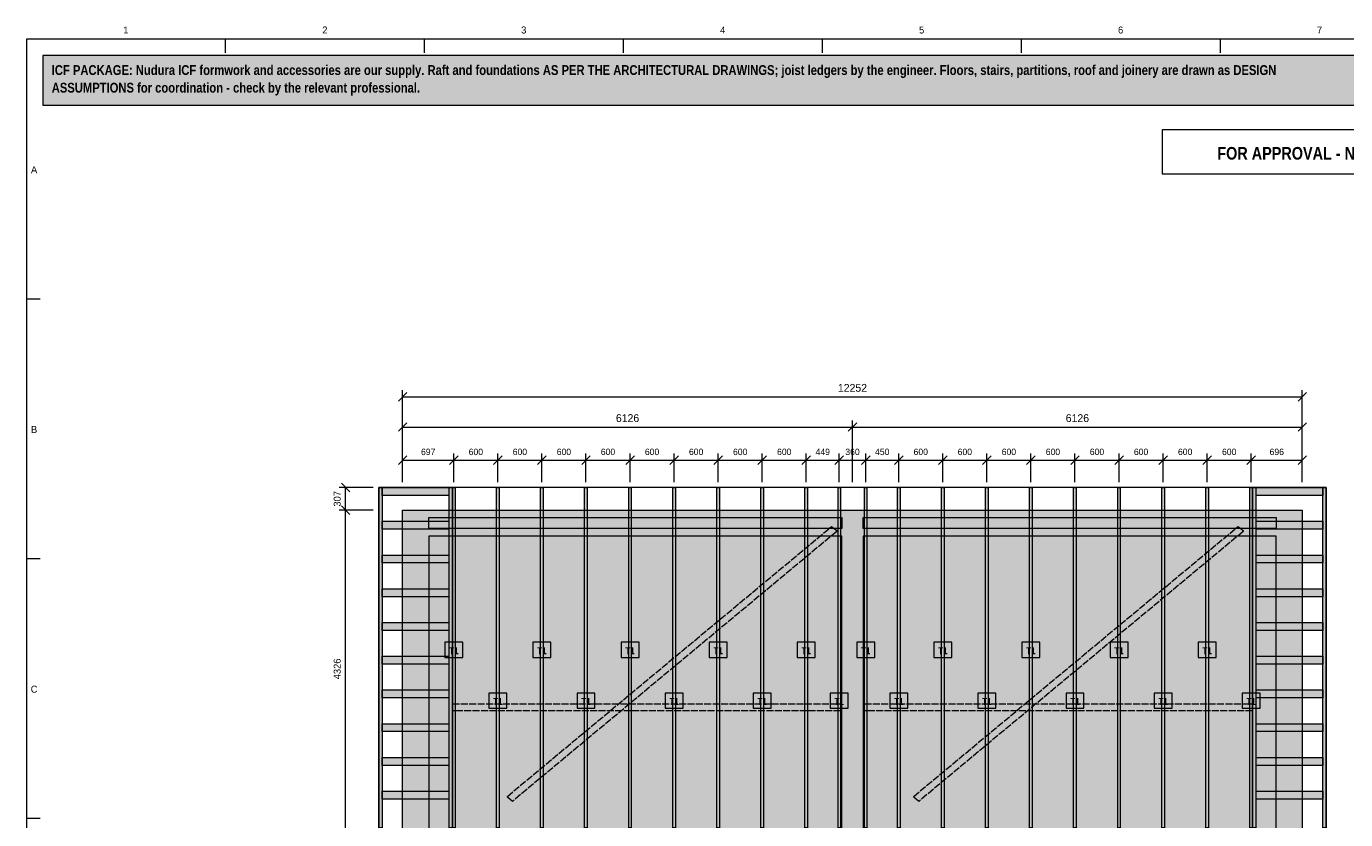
# Model space of a CAD drawing. Header units: millimetres. Extents: x 17 to 413, y 4 to 292.
# Tile 2 of 3: x 20 to 260, y 148 to 292. Entities that reach past the tile are written whole.
import ezdxf
from ezdxf.enums import TextEntityAlignment as Align

# ---------------------------------------------------------------- set-up
doc = ezdxf.new("R2010")
doc.units = ezdxf.units.MM
doc.linetypes.add('DASHED', pattern=[1.524, 1.27, -0.254])
for name, color, linetype in [('FILL-C_6B451A', 7, 'Continuous'), ('FILL-LIGHT', 7, 'Continuous'), ('FILL-MASONRY_FILL', 7, 'Continuous'), ('FILL-TIMBER', 7, 'Continuous'), ('FILL-WHITE', 7, 'Continuous'), ('LINE-C_6B451A', 7, 'Continuous'), ('LINE-C_8C66A6-DASH', 7, 'DASHED'), ('LINE-C_B27326', 7, 'Continuous'), ('LINE-GREY', 7, 'Continuous'), ('LINE-INK', 7, 'Continuous'), ('LINE-MASONRY', 7, 'Continuous'), ('LINE-RED', 7, 'Continuous'), ('LINE-STEEL_GREY', 7, 'Continuous'), ('TEXT-C_6B451A', 7, 'Continuous'), ('TEXT-INK', 7, 'Continuous'), ('TEXT-RED', 7, 'Continuous'), ('TEXT-STEEL_GREY', 7, 'Continuous')]:
    doc.layers.add(name, color=color, linetype=linetype)
doc.styles.add('OpenSansCondensed-Bold', font='OpenSansCondensed-Bold.ttf')

msp = doc.modelspace()

# ---------------------------------------------------------------- hatches: boundary and pattern name
at = {"layer": 'FILL-C_6B451A', "true_color": 0x6b451a}
h = msp.add_hatch(color=36, dxfattribs=at)
h.dxf.hatch_style = 1
h.paths.add_polyline_path([(97.37, 146.75), (97.37, 208.53), (97.84, 208.53), (97.84, 146.75)])
h = msp.add_hatch(color=36, dxfattribs=at)
h.dxf.hatch_style = 1
h.paths.add_polyline_path([(105.37, 146.75), (105.37, 208.53), (105.84, 208.53), (105.84, 146.75)])
h = msp.add_hatch(color=36, dxfattribs=at)
h.dxf.hatch_style = 1
h.paths.add_polyline_path([(113.37, 146.75), (113.37, 208.53), (113.84, 208.53), (113.84, 146.75)])
h = msp.add_hatch(color=36, dxfattribs=at)
h.dxf.hatch_style = 1
h.paths.add_polyline_path([(121.37, 146.75), (121.37, 208.53), (121.84, 208.53), (121.84, 146.75)])
h = msp.add_hatch(color=36, dxfattribs=at)
h.dxf.hatch_style = 1
h.paths.add_polyline_path([(129.37, 146.75), (129.37, 208.53), (129.84, 208.53), (129.84, 146.75)])
h = msp.add_hatch(color=36, dxfattribs=at)
h.dxf.hatch_style = 1
h.paths.add_polyline_path([(137.37, 146.75), (137.37, 208.53), (137.84, 208.53), (137.84, 146.75)])
h = msp.add_hatch(color=36, dxfattribs=at)
h.dxf.hatch_style = 1
h.paths.add_polyline_path([(145.37, 146.75), (145.37, 208.53), (145.84, 208.53), (145.84, 146.75)])
h = msp.add_hatch(color=36, dxfattribs=at)
h.dxf.hatch_style = 1
h.paths.add_polyline_path([(153.37, 146.75), (153.37, 208.53), (153.84, 208.53), (153.84, 146.75)])
h = msp.add_hatch(color=36, dxfattribs=at)
h.dxf.hatch_style = 1
h.paths.add_polyline_path([(161.37, 146.75), (161.37, 208.53), (161.84, 208.53), (161.84, 146.75)])
h = msp.add_hatch(color=36, dxfattribs=at)
h.dxf.hatch_style = 1
h.paths.add_polyline_path([(167.37, 146.75), (167.37, 208.53), (167.83, 208.53), (167.83, 146.75)])
h = msp.add_hatch(color=36, dxfattribs=at)
h.dxf.hatch_style = 1
h.paths.add_polyline_path([(172.17, 146.75), (172.17, 208.53), (172.63, 208.53), (172.63, 146.75)])
h = msp.add_hatch(color=36, dxfattribs=at)
h.dxf.hatch_style = 1
h.paths.add_polyline_path([(178.16, 146.75), (178.16, 208.53), (178.63, 208.53), (178.63, 146.75)])
h = msp.add_hatch(color=36, dxfattribs=at)
h.dxf.hatch_style = 1
h.paths.add_polyline_path([(186.16, 146.75), (186.16, 208.53), (186.63, 208.53), (186.63, 146.75)])
h = msp.add_hatch(color=36, dxfattribs=at)
h.dxf.hatch_style = 1
h.paths.add_polyline_path([(194.16, 146.75), (194.16, 208.53), (194.63, 208.53), (194.63, 146.75)])
h = msp.add_hatch(color=36, dxfattribs=at)
h.dxf.hatch_style = 1
h.paths.add_polyline_path([(202.16, 146.75), (202.16, 208.53), (202.63, 208.53), (202.63, 146.75)])
h = msp.add_hatch(color=36, dxfattribs=at)
h.dxf.hatch_style = 1
h.paths.add_polyline_path([(210.16, 146.75), (210.16, 208.53), (210.63, 208.53), (210.63, 146.75)])
h = msp.add_hatch(color=36, dxfattribs=at)
h.dxf.hatch_style = 1
h.paths.add_polyline_path([(218.16, 146.75), (218.16, 208.53), (218.63, 208.53), (218.63, 146.75)])
h = msp.add_hatch(color=36, dxfattribs=at)
h.dxf.hatch_style = 1
h.paths.add_polyline_path([(226.16, 146.75), (226.16, 208.53), (226.63, 208.53), (226.63, 146.75)])
h = msp.add_hatch(color=36, dxfattribs=at)
h.dxf.hatch_style = 1
h.paths.add_polyline_path([(234.16, 146.75), (234.16, 208.53), (234.63, 208.53), (234.63, 146.75)])
h = msp.add_hatch(color=36, dxfattribs=at)
h.dxf.hatch_style = 1
h.paths.add_polyline_path([(242.16, 146.75), (242.16, 208.53), (242.63, 208.53), (242.63, 146.75)])
h = msp.add_hatch(color=36, dxfattribs=at)
h.dxf.hatch_style = 1
h.paths.add_polyline_path([(97.37, 90.42), (97.37, 203.08), (97.84, 203.08), (97.84, 90.42)])
h = msp.add_hatch(color=36, dxfattribs=at)
h.dxf.hatch_style = 1
h.paths.add_polyline_path([(105.37, 90.42), (105.37, 203.08), (105.84, 203.08), (105.84, 90.42)])
h = msp.add_hatch(color=36, dxfattribs=at)
h.dxf.hatch_style = 1
h.paths.add_polyline_path([(113.37, 90.42), (113.37, 203.08), (113.84, 203.08), (113.84, 90.42)])
h = msp.add_hatch(color=36, dxfattribs=at)
h.dxf.hatch_style = 1
h.paths.add_polyline_path([(121.37, 90.42), (121.37, 203.08), (121.84, 203.08), (121.84, 90.42)])
h = msp.add_hatch(color=36, dxfattribs=at)
h.dxf.hatch_style = 1
h.paths.add_polyline_path([(129.37, 90.42), (129.37, 203.08), (129.84, 203.08), (129.84, 90.42)])
h = msp.add_hatch(color=36, dxfattribs=at)
h.dxf.hatch_style = 1
h.paths.add_polyline_path([(137.37, 90.42), (137.37, 203.08), (137.84, 203.08), (137.84, 90.42)])
h = msp.add_hatch(color=36, dxfattribs=at)
h.dxf.hatch_style = 1
h.paths.add_polyline_path([(145.37, 90.42), (145.37, 203.08), (145.84, 203.08), (145.84, 90.42)])
h = msp.add_hatch(color=36, dxfattribs=at)
h.dxf.hatch_style = 1
h.paths.add_polyline_path([(153.37, 90.42), (153.37, 203.08), (153.84, 203.08), (153.84, 90.42)])
h = msp.add_hatch(color=36, dxfattribs=at)
h.dxf.hatch_style = 1
h.paths.add_polyline_path([(161.37, 90.42), (161.37, 203.08), (161.84, 203.08), (161.84, 90.42)])
h = msp.add_hatch(color=36, dxfattribs=at)
h.dxf.hatch_style = 1
h.paths.add_polyline_path([(167.37, 90.42), (167.37, 203.08), (167.83, 203.08), (167.83, 90.42)])
h = msp.add_hatch(color=36, dxfattribs=at)
h.dxf.hatch_style = 1
h.paths.add_polyline_path([(172.17, 90.42), (172.17, 203.08), (172.63, 203.08), (172.63, 90.42)])
h = msp.add_hatch(color=36, dxfattribs=at)
h.dxf.hatch_style = 1
h.paths.add_polyline_path([(178.16, 90.42), (178.16, 203.08), (178.63, 203.08), (178.63, 90.42)])
h = msp.add_hatch(color=36, dxfattribs=at)
h.dxf.hatch_style = 1
h.paths.add_polyline_path([(186.16, 90.42), (186.16, 203.08), (186.63, 203.08), (186.63, 90.42)])
h = msp.add_hatch(color=36, dxfattribs=at)
h.dxf.hatch_style = 1
h.paths.add_polyline_path([(194.16, 90.42), (194.16, 203.08), (194.63, 203.08), (194.63, 90.42)])
h = msp.add_hatch(color=36, dxfattribs=at)
h.dxf.hatch_style = 1
h.paths.add_polyline_path([(202.16, 90.42), (202.16, 203.08), (202.63, 203.08), (202.63, 90.42)])
h = msp.add_hatch(color=36, dxfattribs=at)
h.dxf.hatch_style = 1
h.paths.add_polyline_path([(210.16, 90.42), (210.16, 203.08), (210.63, 203.08), (210.63, 90.42)])
h = msp.add_hatch(color=36, dxfattribs=at)
h.dxf.hatch_style = 1
h.paths.add_polyline_path([(218.16, 90.42), (218.16, 203.08), (218.63, 203.08), (218.63, 90.42)])
h = msp.add_hatch(color=36, dxfattribs=at)
h.dxf.hatch_style = 1
h.paths.add_polyline_path([(226.16, 90.42), (226.16, 203.08), (226.63, 203.08), (226.63, 90.42)])
h = msp.add_hatch(color=36, dxfattribs=at)
h.dxf.hatch_style = 1
h.paths.add_polyline_path([(234.16, 90.42), (234.16, 203.08), (234.63, 203.08), (234.63, 90.42)])
h = msp.add_hatch(color=36, dxfattribs=at)
h.dxf.hatch_style = 1
h.paths.add_polyline_path([(242.16, 90.42), (242.16, 203.08), (242.63, 203.08), (242.63, 90.42)])
at = {"layer": 'FILL-LIGHT', "true_color": 0xdedee0}
h = msp.add_hatch(color=254, dxfattribs=at)
h.dxf.hatch_style = 1
h.paths.add_polyline_path([(88.32, 89.07), (88.32, 89.07), (88.32, 204.43), (88.32, 204.43), (88.32, 204.43), (251.68, 204.43), (251.68, 204.43), (251.68, 204.43), (251.68, 89.07), (251.68, 89.07), (251.68, 89.07), (88.32, 89.07)])
h.paths.add_polyline_path([(171.91, 93.81), (171.91, 93.81), (171.91, 93.81), (171.91, 93.81), (171.91, 93.81), (171.91, 93.81), (171.91, 93.81), (171.91, 93.81), (171.91, 93.81), (171.91, 93.81), (171.91, 93.81), (171.91, 93.81), (171.91, 93.81), (171.91, 93.81), (171.91, 93.81), (171.91, 93.81), (171.91, 93.81), (246.94, 93.81), (246.94, 93.81), (246.94, 93.81), (246.94, 93.81), (246.94, 93.81), (246.94, 93.81), (246.94, 93.81), (246.94, 93.81), (246.94, 93.81), (246.94, 93.81), (246.94, 93.81), (246.94, 93.81), (246.94, 93.81), (246.94, 93.81), (246.94, 93.81), (246.94, 93.81), (246.94, 93.81), (246.94, 199.69), (246.94, 199.69), (246.94, 199.69), (246.94, 199.69), (246.94, 199.69), (246.94, 199.69), (246.94, 199.69), (246.94, 199.69), (246.94, 199.69), (246.94, 199.69), (246.94, 199.69), (246.94, 199.69), (246.94, 199.69), (246.94, 199.69), (246.94, 199.69), (246.94, 199.69), (246.94, 199.69), (171.91, 199.69), (171.91, 199.69), (171.91, 199.69), (171.91, 199.69), (171.91, 199.69), (171.91, 199.69), (171.91, 199.69), (171.91, 199.69), (171.91, 199.69), (171.91, 199.69), (171.91, 199.69), (171.91, 199.69), (171.91, 199.69), (171.91, 199.69), (171.91, 199.69), (171.91, 199.69), (171.91, 199.69)], flags=0)
h.paths.add_polyline_path([(168.09, 93.81), (168.09, 93.81), (168.09, 93.81), (168.09, 93.81), (168.09, 93.81), (168.09, 93.81), (168.09, 93.81), (168.09, 93.81), (168.09, 93.81), (168.09, 93.81), (168.09, 93.81), (168.09, 93.81), (168.09, 93.81), (168.09, 93.81), (168.09, 93.81), (168.09, 93.81), (168.09, 93.81), (168.09, 199.69), (168.09, 199.69), (168.09, 199.69), (168.09, 199.69), (168.09, 199.69), (168.09, 199.69), (168.09, 199.69), (168.09, 199.69), (168.09, 199.69), (168.09, 199.69), (168.09, 199.69), (168.09, 199.69), (168.09, 199.69), (168.09, 199.69), (168.09, 199.69), (168.09, 199.69), (168.09, 199.69), (93.06, 199.69), (93.06, 199.69), (93.06, 199.69), (93.06, 199.69), (93.06, 199.69), (93.06, 199.69), (93.06, 199.69), (93.06, 199.69), (93.06, 199.69), (93.06, 199.69), (93.06, 199.69), (93.06, 199.69), (93.06, 199.69), (93.06, 199.69), (93.06, 199.69), (93.06, 199.69), (93.06, 199.69), (93.06, 93.81), (93.06, 93.81), (93.06, 93.81), (93.06, 93.81), (93.06, 93.81), (93.06, 93.81), (93.06, 93.81), (93.06, 93.81), (93.06, 93.81), (93.06, 93.81), (93.06, 93.81), (93.06, 93.81), (93.06, 93.81), (93.06, 93.81), (93.06, 93.81), (93.06, 93.81), (93.06, 93.81)], flags=0)
at = {"layer": 'FILL-MASONRY_FILL', "true_color": 0xcce6cc}
h = msp.add_hatch(color=254, dxfattribs=at)
h.dxf.hatch_style = 1
h.paths.add_polyline_path([(83.97, 146.75), (83.97, 208.53), (84.6, 208.53), (84.6, 146.75)])
h = msp.add_hatch(color=254, dxfattribs=at)
h.dxf.hatch_style = 1
h.paths.add_polyline_path([(84.6, 207.08), (84.6, 208.53), (96.73, 208.53), (96.73, 207.08)])
h = msp.add_hatch(color=254, dxfattribs=at)
h.dxf.hatch_style = 1
h.paths.add_polyline_path([(96.74, 146.75), (96.74, 208.53), (97.37, 208.53), (97.37, 146.75)])
h = msp.add_hatch(color=254, dxfattribs=at)
h.dxf.hatch_style = 1
h.paths.add_polyline_path([(242.63, 146.75), (242.63, 208.53), (243.26, 208.53), (243.26, 146.75)])
h = msp.add_hatch(color=254, dxfattribs=at)
h.dxf.hatch_style = 1
h.paths.add_polyline_path([(243.27, 207.08), (243.27, 208.53), (255.4, 208.53), (255.4, 207.08)])
h = msp.add_hatch(color=254, dxfattribs=at)
h.dxf.hatch_style = 1
h.paths.add_polyline_path([(255.4, 146.75), (255.4, 208.53), (256.03, 208.53), (256.03, 146.75)])
h = msp.add_hatch(color=254, dxfattribs=at)
h.dxf.hatch_style = 1
h.paths.add_polyline_path([(84.6, 200.95), (84.6, 202.4), (96.73, 202.4), (96.73, 200.95)])
h = msp.add_hatch(color=254, dxfattribs=at)
h.dxf.hatch_style = 1
h.paths.add_polyline_path([(243.27, 200.95), (243.27, 202.4), (255.4, 202.4), (255.4, 200.95)])
h = msp.add_hatch(color=254, dxfattribs=at)
h.dxf.hatch_style = 1
h.paths.add_polyline_path([(84.6, 194.83), (84.6, 196.27), (96.73, 196.27), (96.73, 194.83)])
h = msp.add_hatch(color=254, dxfattribs=at)
h.dxf.hatch_style = 1
h.paths.add_polyline_path([(243.27, 194.83), (243.27, 196.27), (255.4, 196.27), (255.4, 194.83)])
h = msp.add_hatch(color=254, dxfattribs=at)
h.dxf.hatch_style = 1
h.paths.add_polyline_path([(84.6, 188.7), (84.6, 190.15), (96.73, 190.15), (96.73, 188.7)])
h = msp.add_hatch(color=254, dxfattribs=at)
h.dxf.hatch_style = 1
h.paths.add_polyline_path([(243.27, 188.7), (243.27, 190.15), (255.4, 190.15), (255.4, 188.7)])
h = msp.add_hatch(color=254, dxfattribs=at)
h.dxf.hatch_style = 1
h.paths.add_polyline_path([(84.6, 182.57), (84.6, 184.02), (96.73, 184.02), (96.73, 182.57)])
h = msp.add_hatch(color=254, dxfattribs=at)
h.dxf.hatch_style = 1
h.paths.add_polyline_path([(243.27, 182.57), (243.27, 184.02), (255.4, 184.02), (255.4, 182.57)])
h = msp.add_hatch(color=254, dxfattribs=at)
h.dxf.hatch_style = 1
h.paths.add_polyline_path([(84.6, 176.45), (84.6, 177.89), (96.73, 177.89), (96.73, 176.45)])
h = msp.add_hatch(color=254, dxfattribs=at)
h.dxf.hatch_style = 1
h.paths.add_polyline_path([(243.27, 176.45), (243.27, 177.89), (255.4, 177.89), (255.4, 176.45)])
h = msp.add_hatch(color=254, dxfattribs=at)
h.dxf.hatch_style = 1
h.paths.add_polyline_path([(84.6, 170.32), (84.6, 171.77), (96.73, 171.77), (96.73, 170.32)])
h = msp.add_hatch(color=254, dxfattribs=at)
h.dxf.hatch_style = 1
h.paths.add_polyline_path([(243.27, 170.32), (243.27, 171.77), (255.4, 171.77), (255.4, 170.32)])
h = msp.add_hatch(color=254, dxfattribs=at)
h.dxf.hatch_style = 1
h.paths.add_polyline_path([(84.6, 164.2), (84.6, 165.64), (96.73, 165.64), (96.73, 164.2)])
h = msp.add_hatch(color=254, dxfattribs=at)
h.dxf.hatch_style = 1
h.paths.add_polyline_path([(243.27, 164.2), (243.27, 165.64), (255.4, 165.64), (255.4, 164.2)])
h = msp.add_hatch(color=254, dxfattribs=at)
h.dxf.hatch_style = 1
h.paths.add_polyline_path([(84.6, 158.07), (84.6, 159.52), (96.73, 159.52), (96.73, 158.07)])
h = msp.add_hatch(color=254, dxfattribs=at)
h.dxf.hatch_style = 1
h.paths.add_polyline_path([(243.27, 158.07), (243.27, 159.52), (255.4, 159.52), (255.4, 158.07)])
h = msp.add_hatch(color=254, dxfattribs=at)
h.dxf.hatch_style = 1
h.paths.add_polyline_path([(84.6, 151.94), (84.6, 153.39), (96.73, 153.39), (96.73, 151.94)])
h = msp.add_hatch(color=254, dxfattribs=at)
h.dxf.hatch_style = 1
h.paths.add_polyline_path([(243.27, 151.94), (243.27, 153.39), (255.4, 153.39), (255.4, 151.94)])
at = {"layer": 'FILL-TIMBER', "true_color": 0xf2e0b2}
h = msp.add_hatch(color=254, dxfattribs=at)
h.dxf.hatch_style = 1
h.paths.add_polyline_path([(93.06, 201.08), (93.06, 203.08), (168.09, 203.08), (168.09, 201.08)])
h = msp.add_hatch(color=254, dxfattribs=at)
h.dxf.hatch_style = 1
h.paths.add_polyline_path([(171.91, 201.08), (171.91, 203.08), (246.94, 203.08), (246.94, 201.08)])
at = {"layer": 'FILL-WHITE', "true_color": 0xfff5f0}
h = msp.add_hatch(color=7, dxfattribs=at)
h.dxf.hatch_style = 1
h.paths.add_polyline_path([(23, 278), (307, 278), (307, 287), (23, 287)])
at = {"layer": 'FILL-WHITE', "true_color": 0xffffff}
h = msp.add_hatch(color=7, dxfattribs=at)
h.dxf.hatch_style = 1
h.paths.add_polyline_path([(95.98, 177.67), (99.24, 177.67), (99.24, 180.43), (95.98, 180.43)])
h = msp.add_hatch(color=7, dxfattribs=at)
h.dxf.hatch_style = 1
h.paths.add_polyline_path([(111.98, 177.67), (115.24, 177.67), (115.24, 180.43), (111.98, 180.43)])
h = msp.add_hatch(color=7, dxfattribs=at)
h.dxf.hatch_style = 1
h.paths.add_polyline_path([(127.98, 177.67), (131.24, 177.67), (131.24, 180.43), (127.98, 180.43)])
h = msp.add_hatch(color=7, dxfattribs=at)
h.dxf.hatch_style = 1
h.paths.add_polyline_path([(143.98, 177.67), (147.24, 177.67), (147.24, 180.43), (143.98, 180.43)])
h = msp.add_hatch(color=7, dxfattribs=at)
h.dxf.hatch_style = 1
h.paths.add_polyline_path([(159.98, 177.67), (163.24, 177.67), (163.24, 180.43), (159.98, 180.43)])
h = msp.add_hatch(color=7, dxfattribs=at)
h.dxf.hatch_style = 1
h.paths.add_polyline_path([(170.77, 177.67), (174.03, 177.67), (174.03, 180.43), (170.77, 180.43)])
h = msp.add_hatch(color=7, dxfattribs=at)
h.dxf.hatch_style = 1
h.paths.add_polyline_path([(184.77, 177.67), (188.03, 177.67), (188.03, 180.43), (184.77, 180.43)])
h = msp.add_hatch(color=7, dxfattribs=at)
h.dxf.hatch_style = 1
h.paths.add_polyline_path([(200.77, 177.67), (204.03, 177.67), (204.03, 180.43), (200.77, 180.43)])
h = msp.add_hatch(color=7, dxfattribs=at)
h.dxf.hatch_style = 1
h.paths.add_polyline_path([(216.77, 177.67), (220.03, 177.67), (220.03, 180.43), (216.77, 180.43)])
h = msp.add_hatch(color=7, dxfattribs=at)
h.dxf.hatch_style = 1
h.paths.add_polyline_path([(232.77, 177.67), (236.03, 177.67), (236.03, 180.43), (232.77, 180.43)])
h = msp.add_hatch(color=7, dxfattribs=at)
h.dxf.hatch_style = 1
h.paths.add_polyline_path([(103.98, 168.44), (107.24, 168.44), (107.24, 171.21), (103.98, 171.21)])
h = msp.add_hatch(color=7, dxfattribs=at)
h.dxf.hatch_style = 1
h.paths.add_polyline_path([(119.98, 168.44), (123.24, 168.44), (123.24, 171.21), (119.98, 171.21)])
h = msp.add_hatch(color=7, dxfattribs=at)
h.dxf.hatch_style = 1
h.paths.add_polyline_path([(135.98, 168.44), (139.24, 168.44), (139.24, 171.21), (135.98, 171.21)])
h = msp.add_hatch(color=7, dxfattribs=at)
h.dxf.hatch_style = 1
h.paths.add_polyline_path([(151.98, 168.44), (155.24, 168.44), (155.24, 171.21), (151.98, 171.21)])
h = msp.add_hatch(color=7, dxfattribs=at)
h.dxf.hatch_style = 1
h.paths.add_polyline_path([(165.97, 168.44), (169.23, 168.44), (169.23, 171.21), (165.97, 171.21)])
h = msp.add_hatch(color=7, dxfattribs=at)
h.dxf.hatch_style = 1
h.paths.add_polyline_path([(176.77, 168.44), (180.03, 168.44), (180.03, 171.21), (176.77, 171.21)])
h = msp.add_hatch(color=7, dxfattribs=at)
h.dxf.hatch_style = 1
h.paths.add_polyline_path([(192.77, 168.44), (196.03, 168.44), (196.03, 171.21), (192.77, 171.21)])
h = msp.add_hatch(color=7, dxfattribs=at)
h.dxf.hatch_style = 1
h.paths.add_polyline_path([(208.77, 168.44), (212.03, 168.44), (212.03, 171.21), (208.77, 171.21)])
h = msp.add_hatch(color=7, dxfattribs=at)
h.dxf.hatch_style = 1
h.paths.add_polyline_path([(224.77, 168.44), (228.03, 168.44), (228.03, 171.21), (224.77, 171.21)])
h = msp.add_hatch(color=7, dxfattribs=at)
h.dxf.hatch_style = 1
h.paths.add_polyline_path([(240.77, 168.44), (244.03, 168.44), (244.03, 171.21), (240.77, 171.21)])

# ---------------------------------------------------------------- linework, layer by layer
at = {"layer": 'LINE-C_6B451A', "lineweight": 5}
for points in [[(97.37, 146.75), (97.37, 208.53), (97.84, 208.53), (97.84, 146.75)], [(105.37, 146.75), (105.37, 208.53), (105.84, 208.53), (105.84, 146.75)], [(113.37, 146.75), (113.37, 208.53), (113.84, 208.53), (113.84, 146.75)], [(121.37, 146.75), (121.37, 208.53), (121.84, 208.53), (121.84, 146.75)], [(129.37, 146.75), (129.37, 208.53), (129.84, 208.53), (129.84, 146.75)], [(137.37, 146.75), (137.37, 208.53), (137.84, 208.53), (137.84, 146.75)], [(145.37, 146.75), (145.37, 208.53), (145.84, 208.53), (145.84, 146.75)], [(153.37, 146.75), (153.37, 208.53), (153.84, 208.53), (153.84, 146.75)], [(161.37, 146.75), (161.37, 208.53), (161.84, 208.53), (161.84, 146.75)], [(167.37, 146.75), (167.37, 208.53), (167.83, 208.53), (167.83, 146.75)], [(172.17, 146.75), (172.17, 208.53), (172.63, 208.53), (172.63, 146.75)], [(178.16, 146.75), (178.16, 208.53), (178.63, 208.53), (178.63, 146.75)], [(186.16, 146.75), (186.16, 208.53), (186.63, 208.53), (186.63, 146.75)], [(194.16, 146.75), (194.16, 208.53), (194.63, 208.53), (194.63, 146.75)], [(202.16, 146.75), (202.16, 208.53), (202.63, 208.53), (202.63, 146.75)], [(210.16, 146.75), (210.16, 208.53), (210.63, 208.53), (210.63, 146.75)], [(218.16, 146.75), (218.16, 208.53), (218.63, 208.53), (218.63, 146.75)], [(226.16, 146.75), (226.16, 208.53), (226.63, 208.53), (226.63, 146.75)], [(234.16, 146.75), (234.16, 208.53), (234.63, 208.53), (234.63, 146.75)], [(242.16, 146.75), (242.16, 208.53), (242.63, 208.53), (242.63, 146.75)], [(97.37, 90.42), (97.37, 203.08), (97.84, 203.08), (97.84, 90.42)], [(105.37, 90.42), (105.37, 203.08), (105.84, 203.08), (105.84, 90.42)], [(113.37, 90.42), (113.37, 203.08), (113.84, 203.08), (113.84, 90.42)], [(121.37, 90.42), (121.37, 203.08), (121.84, 203.08), (121.84, 90.42)], [(129.37, 90.42), (129.37, 203.08), (129.84, 203.08), (129.84, 90.42)], [(137.37, 90.42), (137.37, 203.08), (137.84, 203.08), (137.84, 90.42)], [(145.37, 90.42), (145.37, 203.08), (145.84, 203.08), (145.84, 90.42)], [(153.37, 90.42), (153.37, 203.08), (153.84, 203.08), (153.84, 90.42)], [(161.37, 90.42), (161.37, 203.08), (161.84, 203.08), (161.84, 90.42)], [(167.37, 90.42), (167.37, 203.08), (167.83, 203.08), (167.83, 90.42)], [(172.17, 90.42), (172.17, 203.08), (172.63, 203.08), (172.63, 90.42)], [(178.16, 90.42), (178.16, 203.08), (178.63, 203.08), (178.63, 90.42)], [(186.16, 90.42), (186.16, 203.08), (186.63, 203.08), (186.63, 90.42)], [(194.16, 90.42), (194.16, 203.08), (194.63, 203.08), (194.63, 90.42)], [(202.16, 90.42), (202.16, 203.08), (202.63, 203.08), (202.63, 90.42)], [(210.16, 90.42), (210.16, 203.08), (210.63, 203.08), (210.63, 90.42)], [(218.16, 90.42), (218.16, 203.08), (218.63, 203.08), (218.63, 90.42)], [(226.16, 90.42), (226.16, 203.08), (226.63, 203.08), (226.63, 90.42)], [(234.16, 90.42), (234.16, 203.08), (234.63, 203.08), (234.63, 90.42)], [(242.16, 90.42), (242.16, 203.08), (242.63, 203.08), (242.63, 90.42)], [(95.98, 177.67), (99.24, 177.67), (99.24, 180.43), (95.98, 180.43)], [(111.98, 177.67), (115.24, 177.67), (115.24, 180.43), (111.98, 180.43)], [(127.98, 177.67), (131.24, 177.67), (131.24, 180.43), (127.98, 180.43)], [(143.98, 177.67), (147.24, 177.67), (147.24, 180.43), (143.98, 180.43)], [(159.98, 177.67), (163.24, 177.67), (163.24, 180.43), (159.98, 180.43)], [(170.77, 177.67), (174.03, 177.67), (174.03, 180.43), (170.77, 180.43)], [(184.77, 177.67), (188.03, 177.67), (188.03, 180.43), (184.77, 180.43)], [(200.77, 177.67), (204.03, 177.67), (204.03, 180.43), (200.77, 180.43)], [(216.77, 177.67), (220.03, 177.67), (220.03, 180.43), (216.77, 180.43)], [(232.77, 177.67), (236.03, 177.67), (236.03, 180.43), (232.77, 180.43)], [(103.98, 168.44), (107.24, 168.44), (107.24, 171.21), (103.98, 171.21)], [(119.98, 168.44), (123.24, 168.44), (123.24, 171.21), (119.98, 171.21)], [(135.98, 168.44), (139.24, 168.44), (139.24, 171.21), (135.98, 171.21)], [(151.98, 168.44), (155.24, 168.44), (155.24, 171.21), (151.98, 171.21)], [(165.97, 168.44), (169.23, 168.44), (169.23, 171.21), (165.97, 171.21)], [(176.77, 168.44), (180.03, 168.44), (180.03, 171.21), (176.77, 171.21)], [(192.77, 168.44), (196.03, 168.44), (196.03, 171.21), (192.77, 171.21)], [(208.77, 168.44), (212.03, 168.44), (212.03, 171.21), (208.77, 171.21)], [(224.77, 168.44), (228.03, 168.44), (228.03, 171.21), (224.77, 171.21)], [(240.77, 168.44), (244.03, 168.44), (244.03, 171.21), (240.77, 171.21)]]:
    msp.add_lwpolyline(points, close=True, dxfattribs=at)
at = {"layer": 'LINE-C_8C66A6-DASH', "lineweight": 5}
for points in [[(108.25, 151.54), (107.33, 152.29), (107.33, 152.45), (166.2, 201.45), (167.13, 200.71), (167.13, 200.54)], [(182.04, 151.54), (181.12, 152.29), (181.12, 152.45), (240, 201.45), (240.92, 200.71), (240.92, 200.54)], [(97.37, 167.95), (97.37, 169.24), (167.83, 169.24), (167.83, 167.95)], [(172.17, 167.95), (172.17, 169.24), (242.63, 169.24), (242.63, 167.95)]]:
    msp.add_lwpolyline(points, close=True, dxfattribs=at)
at = {"layer": 'LINE-C_B27326', "lineweight": 5}
for points in [[(93.06, 201.08), (93.06, 203.08), (168.09, 203.08), (168.09, 201.08)], [(171.91, 201.08), (171.91, 203.08), (246.94, 203.08), (246.94, 201.08)]]:
    msp.add_lwpolyline(points, close=True, dxfattribs=at)
at = {"layer": 'LINE-GREY', "lineweight": 5}
msp.add_lwpolyline([(88.32, 89.07), (88.32, 89.07), (88.32, 204.43), (88.32, 204.43), (88.32, 204.43), (251.68, 204.43), (251.68, 204.43), (251.68, 204.43), (251.68, 89.07), (251.68, 89.07), (251.68, 89.07), (88.32, 89.07)], close=True, dxfattribs=at)
for points in [[(168.09, 93.81), (168.09, 199.69), (168.09, 199.69), (168.09, 199.69), (168.09, 199.69), (168.09, 199.69), (168.09, 199.69), (168.09, 199.69), (168.09, 199.69), (168.09, 199.69), (168.09, 199.69), (168.09, 199.69), (168.09, 199.69), (168.09, 199.69), (168.09, 199.69), (168.09, 199.69), (168.09, 199.69), (168.09, 199.69), (93.06, 199.69), (93.06, 199.69), (93.06, 199.69), (93.06, 199.69), (93.06, 199.69), (93.06, 199.69), (93.06, 199.69), (93.06, 199.69), (93.06, 199.69), (93.06, 199.69), (93.06, 199.69), (93.06, 199.69), (93.06, 199.69), (93.06, 199.69), (93.06, 199.69), (93.06, 199.69), (93.06, 199.69), (93.06, 93.81)], [(246.94, 93.81), (246.94, 199.69), (246.94, 199.69), (246.94, 199.69), (246.94, 199.69), (246.94, 199.69), (246.94, 199.69), (246.94, 199.69), (246.94, 199.69), (246.94, 199.69), (246.94, 199.69), (246.94, 199.69), (246.94, 199.69), (246.94, 199.69), (246.94, 199.69), (246.94, 199.69), (246.94, 199.69), (246.94, 199.69), (171.91, 199.69), (171.91, 199.69), (171.91, 199.69), (171.91, 199.69), (171.91, 199.69), (171.91, 199.69), (171.91, 199.69), (171.91, 199.69), (171.91, 199.69), (171.91, 199.69), (171.91, 199.69), (171.91, 199.69), (171.91, 199.69), (171.91, 199.69), (171.91, 199.69), (171.91, 199.69), (171.91, 199.69), (171.91, 93.81)]]:
    msp.add_lwpolyline(points, dxfattribs=at)
at = {"layer": 'LINE-INK', "lineweight": 5}
for p, q in [((56.12, 290), (56.12, 287.5)), ((92.25, 290), (92.25, 287.5)), ((128.38, 290), (128.38, 287.5)), ((164.5, 290), (164.5, 287.5)), ((200.62, 290), (200.62, 287.5)), ((236.75, 290), (236.75, 287.5)), ((20, 242.83), (22.5, 242.83)), ((87.54, 224.25), (89.1, 225.8)), ((88.32, 209.53), (88.32, 226.23)), ((250.9, 224.25), (252.46, 225.8)), ((251.68, 209.53), (251.68, 226.23)), ((88.32, 225.03), (251.68, 225.03)), ((88.32, 209.53), (88.32, 220.73)), ((170, 209.53), (170, 220.73)), ((251.68, 209.53), (251.68, 220.73)), ((87.54, 218.75), (89.1, 220.3)), ((88.32, 219.53), (251.68, 219.53)), ((169.22, 218.75), (170.78, 220.3)), ((250.9, 218.75), (252.46, 220.3)), ((87.54, 212.75), (89.1, 214.3)), ((88.32, 209.53), (88.32, 214.73)), ((88.32, 213.53), (251.68, 213.53)), ((96.83, 212.75), (98.39, 214.3)), ((97.61, 209.53), (97.61, 214.73)), ((104.83, 212.75), (106.39, 214.3)), ((105.61, 209.53), (105.61, 214.73)), ((112.83, 212.75), (114.39, 214.3)), ((113.61, 209.53), (113.61, 214.73)), ((120.83, 212.75), (122.39, 214.3)), ((121.61, 209.53), (121.61, 214.73)), ((128.83, 212.75), (130.39, 214.3)), ((129.61, 209.53), (129.61, 214.73)), ((136.83, 212.75), (138.39, 214.3)), ((137.61, 209.53), (137.61, 214.73)), ((144.83, 212.75), (146.39, 214.3)), ((145.61, 209.53), (145.61, 214.73)), ((152.83, 212.75), (154.39, 214.3)), ((153.61, 209.53), (153.61, 214.73)), ((160.83, 212.75), (162.39, 214.3)), ((161.61, 209.53), (161.61, 214.73)), ((166.82, 212.75), (168.38, 214.3)), ((167.6, 209.53), (167.6, 214.73)), ((171.62, 212.75), (173.18, 214.3)), ((172.4, 209.53), (172.4, 214.73)), ((177.62, 212.75), (179.18, 214.3)), ((178.4, 209.53), (178.4, 214.73)), ((185.62, 212.75), (187.18, 214.3)), ((186.4, 209.53), (186.4, 214.73)), ((193.62, 212.75), (195.18, 214.3)), ((194.4, 209.53), (194.4, 214.73)), ((201.62, 212.75), (203.18, 214.3)), ((202.4, 209.53), (202.4, 214.73)), ((209.62, 212.75), (211.18, 214.3)), ((210.4, 209.53), (210.4, 214.73)), ((217.62, 212.75), (219.18, 214.3)), ((218.4, 209.53), (218.4, 214.73)), ((225.62, 212.75), (227.18, 214.3)), ((226.4, 209.53), (226.4, 214.73)), ((233.62, 212.75), (235.18, 214.3)), ((234.4, 209.53), (234.4, 214.73)), ((241.62, 212.75), (243.18, 214.3)), ((242.4, 209.53), (242.4, 214.73)), ((250.9, 212.75), (252.46, 214.3)), ((251.68, 209.53), (251.68, 214.73)), ((82.97, 208.53), (76.77, 208.53)), ((78.75, 207.75), (77.19, 209.3)), ((77.97, 84.97), (77.97, 208.53)), ((82.97, 204.43), (76.77, 204.43)), ((78.75, 203.66), (77.19, 205.21)), ((20, 195.67), (22.5, 195.67)), ((20, 148.5), (22.5, 148.5))]:
    msp.add_line(p, q, dxfattribs=at)
msp.add_lwpolyline([(20, 7), (413, 7), (413, 290), (20, 290)], close=True, dxfattribs=at)
at = {"layer": 'LINE-MASONRY', "lineweight": 5}
for points in [[(83.97, 146.75), (83.97, 208.53), (84.6, 208.53), (84.6, 146.75)], [(84.6, 207.08), (84.6, 208.53), (96.73, 208.53), (96.73, 207.08)], [(96.74, 146.75), (96.74, 208.53), (97.37, 208.53), (97.37, 146.75)], [(242.63, 146.75), (242.63, 208.53), (243.26, 208.53), (243.26, 146.75)], [(243.27, 207.08), (243.27, 208.53), (255.4, 208.53), (255.4, 207.08)], [(255.4, 146.75), (255.4, 208.53), (256.03, 208.53), (256.03, 146.75)], [(84.6, 200.95), (84.6, 202.4), (96.73, 202.4), (96.73, 200.95)], [(243.27, 200.95), (243.27, 202.4), (255.4, 202.4), (255.4, 200.95)], [(84.6, 194.83), (84.6, 196.27), (96.73, 196.27), (96.73, 194.83)], [(243.27, 194.83), (243.27, 196.27), (255.4, 196.27), (255.4, 194.83)], [(84.6, 188.7), (84.6, 190.15), (96.73, 190.15), (96.73, 188.7)], [(243.27, 188.7), (243.27, 190.15), (255.4, 190.15), (255.4, 188.7)], [(84.6, 182.57), (84.6, 184.02), (96.73, 184.02), (96.73, 182.57)], [(243.27, 182.57), (243.27, 184.02), (255.4, 184.02), (255.4, 182.57)], [(84.6, 176.45), (84.6, 177.89), (96.73, 177.89), (96.73, 176.45)], [(243.27, 176.45), (243.27, 177.89), (255.4, 177.89), (255.4, 176.45)], [(84.6, 170.32), (84.6, 171.77), (96.73, 171.77), (96.73, 170.32)], [(243.27, 170.32), (243.27, 171.77), (255.4, 171.77), (255.4, 170.32)], [(84.6, 164.2), (84.6, 165.64), (96.73, 165.64), (96.73, 164.2)], [(243.27, 164.2), (243.27, 165.64), (255.4, 165.64), (255.4, 164.2)], [(84.6, 158.07), (84.6, 159.52), (96.73, 159.52), (96.73, 158.07)], [(243.27, 158.07), (243.27, 159.52), (255.4, 159.52), (255.4, 158.07)], [(84.6, 151.94), (84.6, 153.39), (96.73, 153.39), (96.73, 151.94)], [(243.27, 151.94), (243.27, 153.39), (255.4, 153.39), (255.4, 151.94)]]:
    msp.add_lwpolyline(points, close=True, dxfattribs=at)
at = {"layer": 'LINE-RED', "lineweight": 5}
for points in [[(23, 278), (307, 278), (307, 287), (23, 287)], [(226.21, 265.5), (303, 265.5), (303, 273.5), (226.21, 273.5)]]:
    msp.add_lwpolyline(points, close=True, dxfattribs=at)
at = {"layer": 'LINE-STEEL_GREY', "lineweight": 5}
msp.add_lwpolyline([(256.03, 84.97), (256.03, 208.53), (83.97, 208.53), (83.97, 84.97)], close=True, dxfattribs=at)

# ---------------------------------------------------------------- texts
at = {"layer": 'TEXT-C_6B451A', "style": 'OpenSansCondensed-Bold'}
for p in [(97.61, 178.27), (113.61, 178.27), (129.61, 178.27), (145.61, 178.27), (161.61, 178.27), (172.4, 178.27), (186.4, 178.27), (202.4, 178.27), (218.4, 178.27), (234.4, 178.27), (105.61, 169.04), (121.61, 169.04), (137.61, 169.04), (153.61, 169.04), (167.6, 169.04), (178.4, 169.04), (194.4, 169.04), (210.4, 169.04), (226.4, 169.04), (242.4, 169.04)]:
    msp.add_text('T1', height=1.27, dxfattribs=at).set_placement(p, align=Align.CENTER)
at = {"layer": 'TEXT-INK', "style": 'OpenSansCondensed-Bold'}
for s, p in [('ICF PACKAGE: Nudura ICF formwork and accessories are our supply. Raft and foundations AS PER THE ARCHITECTURAL DRAWINGS; joist ledgers by the engineer. Floors, stairs, partitions, roof and joinery are drawn as DESIGN', (24.6, 283.47)), ('ASSUMPTIONS for coordination - check by the relevant professional.', (24.6, 280.27))]:
    msp.add_text(s, height=1.778, dxfattribs=at).set_placement(p)
at = {"layer": 'TEXT-INK'}
for s, height, p in [('12252', 1.422, (170, 225.93)), ('6126', 1.422, (129.16, 220.43)), ('6126', 1.422, (210.84, 220.43)), ('697', 1.168, (92.96, 214.43)), ('600', 1.168, (101.61, 214.43)), ('600', 1.168, (109.61, 214.43)), ('600', 1.168, (117.61, 214.43)), ('600', 1.168, (125.61, 214.43)), ('600', 1.168, (133.61, 214.43)), ('600', 1.168, (141.61, 214.43)), ('600', 1.168, (149.61, 214.43)), ('600', 1.168, (157.61, 214.43)), ('449', 1.168, (164.6, 214.43)), ('360', 1.168, (170, 214.43)), ('450', 1.168, (175.4, 214.43)), ('600', 1.168, (182.4, 214.43)), ('600', 1.168, (190.4, 214.43)), ('600', 1.168, (198.4, 214.43)), ('600', 1.168, (206.4, 214.43)), ('600', 1.168, (214.4, 214.43)), ('600', 1.168, (222.4, 214.43)), ('600', 1.168, (230.4, 214.43)), ('600', 1.168, (238.4, 214.43)), ('696', 1.168, (247.04, 214.43))]:
    msp.add_text(s, height=height, dxfattribs=at).set_placement(p, align=Align.CENTER)
for s, p in [('307', (77.07, 206.48)), ('4326', (77.07, 175.59))]:
    msp.add_text(s, height=1.27, rotation=90, dxfattribs=at).set_placement(p, align=Align.CENTER)
at = {"layer": 'TEXT-RED', "style": 'OpenSansCondensed-Bold'}
msp.add_text('FOR APPROVAL - NOT FOR CONSTRUCTION', height=2.286, dxfattribs=at).set_placement((264.6, 268.1), align=Align.CENTER)
at = {"layer": 'TEXT-STEEL_GREY'}
for s, p in [('1', (38.06, 291)), ('2', (74.19, 291)), ('3', (110.31, 291)), ('4', (146.44, 291)), ('5', (182.56, 291)), ('6', (218.69, 291)), ('7', (254.81, 291)), ('A', (21.4, 265.62)), ('B', (21.4, 218.45)), ('C', (21.4, 171.28))]:
    msp.add_text(s, height=1.27, dxfattribs=at).set_placement(p, align=Align.CENTER)

doc.saveas('drawing.dxf')
